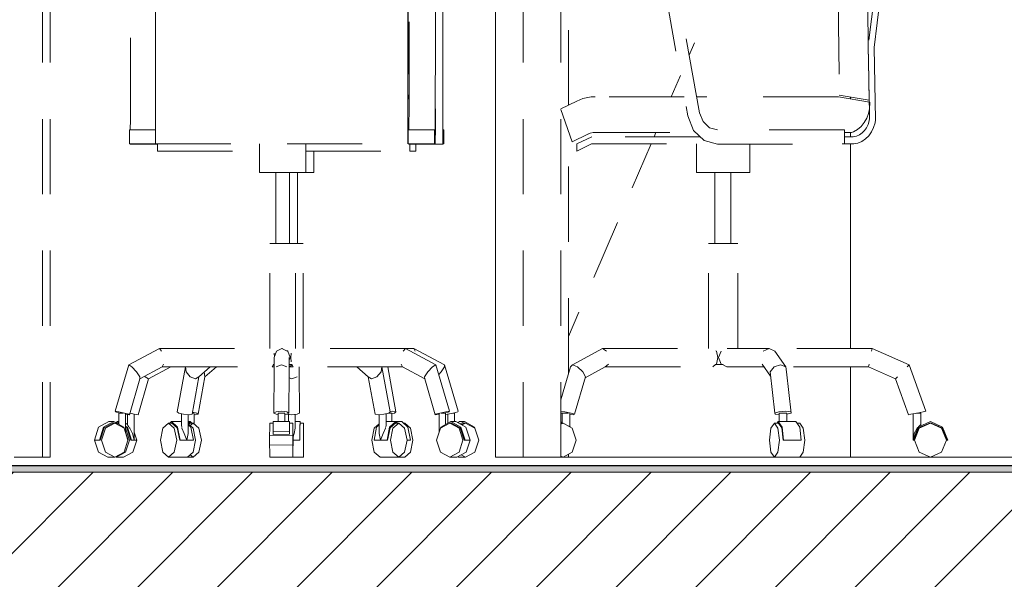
# Model space of a CAD drawing. Header units: millimetres. Extents: x 17009 to 157603, y -19950 to 21829.
# Tile 92 of 208: x 38880 to 40190, y 16668 to 17412. Entities that reach past the tile are written whole.
import ezdxf

# ---------------------------------------------------------------- set-up
doc = ezdxf.new("R2010")
doc.units = ezdxf.units.MM
doc.header["$MEASUREMENT"] = 0
doc.linetypes.add('! STR Pointille', pattern=[175, 100, -75])
for name, color, linetype in [('01-STR_Dalles.ARCHI', 7, 'Continuous'), ('01-STR_Poutres_Poteaux.ARCHI', 7, 'Continuous'), ('04-SOE_Cloisons .ARCHI', 7, 'Continuous'), ('04-SOE_Revetement de sol.ARCHI', 7, 'Continuous'), ('05-INF _ COTATIONS.ARCHI', 7, 'Continuous'), ('06-REP _ EQUIP MOBI _ hors marché.ARCHI', 7, 'Continuous'), ('Portes Archicad', 7, 'Continuous')]:
    doc.layers.add(name, color=color, linetype=linetype)
doc.styles.add('STYLE_GENERE_1', font='arial.ttf')
doc.dimstyles.new('STYLE_GENERE__1', dxfattribs={"dimtxt": 150, "dimasz": 114, "dimexe": 0.18, "dimexo": 400, "dimgap": 0, "dimtad": 1, "dimlfac": 0.001, "dimzin": 0, "dimdsep": 46, "dimtxsty": 'STYLE_GENERE_1', "dimblk": 'ARROWHEAD_2', "dimblk1": 'ARROWHEAD_2', "dimblk2": 'ARROWHEAD_2', "dimcen": 0.09, "dimclrd": 8, "dimclre": 8, "dimclrt": 8, "dimazin": 0, "dimtfac": 1, "dimtdec": 4, "dimtmove": 0, "dimatfit": 3, "dimfxl": 0, "dimtolj": 1, "dimtzin": 0, "dimarcsym": 0})

# ---------------------------------------------------------------- blocks, each defined once
blk = doc.blocks.new('Élément de coupe_78_1')
at = {"layer": '01-STR_Dalles.ARCHI', "linetype": 'Continuous', "lineweight": 0, "true_color": 0x000000}
h = blk.add_hatch(dxfattribs=at)
h.set_pattern_fill('Hachure_simple_0001', color=18, style=0, pattern_type=2)
h.set_pattern_definition([(45, (0, 0), (-53.03301, 53.03301), [])])
h.paths.add_polyline_path([(30243.7, 16590), (76016, 16590), (76016, 16810), (30243.7, 16810)])
at = {"layer": '01-STR_Dalles.ARCHI', "color": 7, "linetype": 'Continuous', "lineweight": 5, "flags": 128}
blk.add_lwpolyline([(46991.6, 16810), (41173, 16810), (30462.5, 16810), (30442.5, 16810), (30342.5, 16810)], dxfattribs=at)
blk = doc.blocks.new('Élément de coupe_388_1')
at = {"layer": 'Portes Archicad', "color": 7, "linetype": 'Continuous', "lineweight": 5}
for p, q in [((39513.3, 17555), (39513.3, 16830)), ((39771, 17365), (39778, 17381.5)), ((39747.1, 17309.4), (39759.4, 17338)), ((39985.7, 17306.6), (39985.7, 17309.3)), ((39724.4, 17256.3), (39726.8, 17262)), ((39985.7, 17256.3), (39985.7, 17262)), ((39695.3, 17188.5), (39720.3, 17246.8)), ((39985.7, 16974.9), (39985.7, 17246.8)), ((39644.1, 17069), (39675.6, 17142.5)), ((39610.5, 16990.5), (39624.4, 17023)), ((39985.7, 16830), (39985.7, 16950.3)), ((39513.3, 16830), (39550.3, 16830)), ((39884.5, 16830), (39610.5, 16830)), ((40973.3, 16830), (39918.2, 16830))]:
    blk.add_line(p, q, dxfattribs=at)
blk = doc.blocks.new('Élément de coupe_389_1')
at = {"layer": '04-SOE_Cloisons .ARCHI', "color": 7, "linetype": 'Continuous', "lineweight": 5}
blk.add_line((38815.4, 16819), (41075, 16819), dxfattribs=at)
blk = doc.blocks.new('Élément de coupe_564_1')
at = {"layer": '04-SOE_Revetement de sol.ARCHI', "linetype": 'Continuous', "lineweight": 0, "true_color": 0x3f3f3f}
blk.add_hatch(color=250, dxfattribs=at).paths.add_polyline_path([(30462.5, 16810), (41173, 16810), (41173, 16818.6), (30462.5, 16818.6)])
at = {"layer": '04-SOE_Revetement de sol.ARCHI', "color": 7, "linetype": 'Continuous', "lineweight": 5}
blk.add_line((41173, 16818.6), (30462.5, 16818.6), dxfattribs=at)
blk = doc.blocks.new('Élément de coupe_625_1')
at = {"layer": '06-REP _ EQUIP MOBI _ hors marché.ARCHI', "color": 252, "linetype": '! STR Pointille', "lineweight": 5}
for p, q in [((38910.3, 16830), (38910.3, 17555)), ((38920.5, 16830), (38920.5, 17555)), ((39550.3, 16830), (39550.3, 17555)), ((39600.3, 16830), (39600.3, 17555)), ((39610.5, 17298.4), (39610.5, 17555)), ((39610.5, 16941.8), (39610.5, 17263.3)), ((38872.7, 16830), (38885.1, 16830)), ((38885.1, 16830), (38897.7, 16830)), ((38897.7, 16830), (38906.9, 16830)), ((38906.9, 16830), (38910.3, 16830)), ((38910.3, 16830), (38917.1, 16830)), ((38917.1, 16830), (38920.5, 16830)), ((39550.3, 16830), (39553.6, 16830)), ((39553.6, 16830), (39562.7, 16830)), ((39562.7, 16830), (39575.1, 16830)), ((39575.1, 16830), (39587.7, 16830)), ((39587.7, 16830), (39596.9, 16830)), ((39596.9, 16830), (39600.3, 16830)), ((39603.2, 16830), (39607.1, 16830)), ((39607.1, 16830), (39610.5, 16830)), ((39610.5, 16830), (39610.5, 16834))]:
    blk.add_line(p, q, dxfattribs=at)
blk = doc.blocks.new('Élément de coupe_629_1')
at = {"layer": '06-REP _ EQUIP MOBI _ hors marché.ARCHI', "color": 252, "linetype": '! STR Pointille', "lineweight": 5}
for p, q in [((39443, 17468.7), (39443.2, 17284.1)), ((39443.3, 17288.1), (39443.1, 17472.6)), ((39397, 17311.9), (39398.2, 17311.9)), ((39443.3, 17276.5), (39443.3, 17288.1)), ((39443.2, 17284.1), (39443.2, 17264.8)), ((39443.4, 17268.4), (39443.3, 17276.5)), ((39443.2, 17264.8), (39443.3, 17251.4)), ((39443.4, 17265.6), (39443.4, 17268.4)), ((39444.5, 17265.8), (39443.4, 17265.6)), ((39443.4, 17265.8), (39444.5, 17265.8)), ((39443.4, 17265.8), (39443.4, 17265.8)), ((39444.5, 17246.8), (39444.5, 17265.8)), ((39444.5, 17265.8), (39444.5, 17265.8)), ((39062.1, 17246.6), (39063.2, 17246.6)), ((39407.2, 17246.6), (39407.2, 17237.4)), ((39407.2, 17237.4), (39407.4, 17246.6)), ((39433, 17246.6), (39443.4, 17246.6)), ((39443.3, 17251.4), (39443.4, 17246.6)), ((39443.4, 17246.6), (39444.5, 17246.8)), ((39271.4, 17208.9), (39271.4, 17237.4)), ((39399.2, 17237.4), (39407.2, 17237.4)), ((39249.8, 17114.2), (39249.8, 17208.9)), ((39260.8, 17208.9), (39262.2, 17208.9)), ((39262.2, 17208.9), (39271.4, 17208.9)), ((39247, 17114.2), (39252.5, 17114.2)), ((39252.5, 17114.2), (39257.5, 17114.2)), ((39257.5, 16974.9), (39257.5, 17114.2)), ((39404.6, 16974.9), (39393.3, 16974.9)), ((39406.2, 16971.3), (39404.6, 16974.9)), ((39445.5, 16953.1), (39404.6, 16974.9)), ((39051.5, 16934.4), (39081.1, 16950.3)), ((39126.6, 16937.2), (39141.9, 16950.3)), ((39252.1, 16943.8), (39252, 16950.3)), ((39380.7, 16890.4), (39370, 16950.3)), ((39441, 16943.8), (39445.4, 16950.4)), ((39445.4, 16950.4), (39445.5, 16953.1)), ((39463.6, 16891.1), (39445.5, 16953.1)), ((39037.6, 16886.6), (39051.5, 16934.4)), ((39046.4, 16937.8), (39047.1, 16937.2)), ((39047.1, 16937.2), (39051.5, 16934.4)), ((39117.5, 16887.2), (39126.6, 16937.2)), ((39125.7, 16943.5), (39126.6, 16937.2)), ((39238.5, 16935.8), (39242, 16934.4)), ((39242, 16934.4), (39249.1, 16937.2)), ((39252.2, 16888.8), (39252.1, 16943.8)), ((39437.7, 16940.2), (39441, 16943.8)), ((39023.7, 16873.5), (39023.7, 16886.9)), ((39026.6, 16888.5), (39032.5, 16887.2)), ((39032.4, 16852.7), (39032.4, 16887.3)), ((39032.5, 16887.2), (39037.6, 16886.6)), ((39109.9, 16888.7), (39111.3, 16888.7)), ((39110.1, 16890.2), (39115.6, 16888.8)), ((39112.1, 16874.3), (39112.1, 16888.1)), ((39113.5, 16886.6), (39112.1, 16886.7)), ((39117.5, 16887.2), (39113.5, 16886.6)), ((39115.6, 16888.8), (39117.5, 16887.2)), ((39235.3, 16887.2), (39242.1, 16886.6)), ((39237.6, 16877.4), (39237.6, 16887)), ((39242.1, 16886.6), (39249.2, 16887.2)), ((39246.8, 16868.5), (39246.8, 16887)), ((39249.2, 16887.2), (39252.2, 16888.8)), ((39370.7, 16888.7), (39373.6, 16888.7)), ((39372.8, 16890.7), (39376.7, 16891.1)), ((39373.6, 16888.7), (39375.4, 16888.7)), ((39379, 16888.8), (39375.4, 16888)), ((39375.4, 16877.4), (39375.4, 16888.7)), ((39376.7, 16891.1), (39380.7, 16890.4)), ((39380.7, 16890.4), (39379, 16888.8)), ((39446.9, 16886.9), (39449.5, 16887.2)), ((39449.5, 16887.2), (39457.1, 16888.8)), ((39449.7, 16875.2), (39449.7, 16887.3)), ((39456.7, 16888.7), (39458.2, 16888.7)), ((39457.1, 16888.8), (39463, 16890.4)), ((39458.2, 16888.7), (39458.5, 16888.7)), ((39458.5, 16877.4), (39458.5, 16888.7)), ((39463, 16890.4), (39463.6, 16891.1)), ((39010.1, 16877.4), (39007.6, 16876)), ((39010.9, 16875.5), (39008.6, 16875.5)), ((39009.2, 16875.5), (39010.1, 16875.9)), ((39012.1, 16876.3), (39010.1, 16877.4)), ((39012.1, 16877.4), (39010.1, 16877.4)), ((39010.1, 16875.9), (39012.1, 16874.8)), ((39023.7, 16873.7), (39020.9, 16875.2)), ((39023.5, 16870.2), (39020.9, 16871.5)), ((39020.9, 16870.1), (39022.7, 16869.1)), ((39026.1, 16852.7), (39021, 16868.8)), ((39022.7, 16869.1), (39027.9, 16852.7)), ((39029, 16852.7), (39023.5, 16870.2)), ((39023.7, 16873.5), (39023.9, 16872.3)), ((39023.9, 16872.3), (39025.3, 16870.3)), ((39025.7, 16869.8), (39026.6, 16868.5)), ((39026.6, 16868.5), (39030.1, 16861.6)), ((39107.1, 16877.4), (39104.3, 16874.9)), ((39104.3, 16877.4), (39107.1, 16877.4)), ((39104.9, 16874.1), (39107.1, 16875.9)), ((39106.6, 16875.5), (39110.8, 16875.5)), ((39110.8, 16875.5), (39107, 16872.2)), ((39109.3, 16875.5), (39107.1, 16877.4)), ((39107.1, 16875.9), (39107.7, 16875.5)), ((39118.6, 16868.8), (39110.8, 16875.5)), ((39121.8, 16852.7), (39118.6, 16868.8)), ((39245.5, 16861.6), (39246.8, 16868.5)), ((39253.1, 16877.4), (39246.8, 16877.4)), ((39253, 16870.2), (39253.1, 16877.4)), ((39253.1, 16875.9), (39253, 16869.1)), ((39253, 16852.7), (39253, 16870.2)), ((39253.1, 16877.4), (39253.1, 16875.5)), ((39253.1, 16875.5), (39253.1, 16875.9)), ((39257.7, 16875.5), (39253.1, 16875.5)), ((39257.6, 16868.8), (39257.7, 16875.5)), ((39257.6, 16852.7), (39257.6, 16868.8)), ((39257.7, 16875.5), (39257.8, 16868.8)), ((39257.8, 16868.8), (39257.9, 16852.7)), ((39380.8, 16877.4), (39388.6, 16877.4)), ((39388.6, 16877.4), (39396.8, 16870.2)), ((39390.8, 16875.5), (39392.4, 16875.5)), ((39392.4, 16875.5), (39400, 16868.8)), ((39396.8, 16870.2), (39400.2, 16852.7)), ((39400, 16868.8), (39403.1, 16852.7)), ((39463, 16876), (39465.5, 16877.4)), ((39472, 16877.4), (39465.5, 16877.4)), ((39466.3, 16874.3), (39472, 16877.4)), ((39472, 16875.9), (39467.6, 16873.6)), ((39468.7, 16873), (39473.4, 16875.5)), ((39473.4, 16875.5), (39471.1, 16875.5)), ((39472, 16877.4), (39485.5, 16870.2)), ((39472.9, 16875.5), (39472, 16875.9)), ((39473.4, 16875.5), (39485.9, 16868.8)), ((39485.5, 16870.2), (39491.1, 16852.7)), ((39485.9, 16868.8), (39491, 16852.7)), ((39030.1, 16861.6), (39032.4, 16852.7)), ((39035.9, 16852.7), (39032.4, 16863.4)), ((39243.8, 16857.1), (39245.5, 16861.6)), ((39021, 16836.7), (39026.1, 16852.7)), ((39027.9, 16852.7), (39029, 16852.7)), ((39035.9, 16852.7), (39029, 16852.7)), ((39030.7, 16836.7), (39035.9, 16852.7)), ((39118.6, 16836.7), (39121.8, 16852.7)), ((39253, 16852.7), (39243.8, 16852.7)), ((39257.6, 16836.7), (39257.6, 16852.7)), ((39257.9, 16852.7), (39257.8, 16836.7)), ((39395.5, 16852.7), (39400.2, 16852.7)), ((39403.1, 16852.7), (39400, 16836.7)), ((39491, 16852.7), (39485.9, 16836.7)), ((39007.5, 16830.6), (39008.6, 16830)), ((39008.6, 16830), (39021, 16836.7)), ((39018.3, 16830), (39008.6, 16830)), ((39018.3, 16830), (39030.7, 16836.7)), ((39103.3, 16830), (39110.8, 16830)), ((39107, 16833.3), (39110.8, 16830)), ((39110.8, 16830), (39118.6, 16836.7)), ((39257.7, 16830), (39243.6, 16830)), ((39257.7, 16830), (39257.6, 16836.7)), ((39257.8, 16836.7), (39257.7, 16830)), ((39384.5, 16830), (39392.4, 16830)), ((39400, 16836.7), (39392.4, 16830)), ((39464.1, 16830), (39463.1, 16830.6)), ((39473.4, 16830), (39464.1, 16830)), ((39473.4, 16830), (39467.7, 16833.1)), ((39485.9, 16836.7), (39473.4, 16830))]:
    blk.add_line(p, q, dxfattribs=at)
blk = doc.blocks.new('Élément de coupe_630_1')
at = {"layer": '06-REP _ EQUIP MOBI _ hors marché.ARCHI', "color": 252, "linetype": '! STR Pointille', "lineweight": 5}
for p, q in [((39060.8, 17375.1), (39060.7, 17482.5)), ((39027.3, 17288.1), (39027.5, 17472.6)), ((39396.7, 17375.1), (39396.6, 17479.5)), ((39396.6, 17479.5), (39396.7, 17377.9)), ((39398.2, 17309.4), (39398.4, 17472.6)), ((39433.1, 17288.1), (39433.4, 17472.6)), ((39433.5, 17468.7), (39433.2, 17284.1)), ((39397, 17439.8), (39397, 17311.9)), ((39396.7, 17304.9), (39396.7, 17427.2)), ((39396.7, 17377.9), (39396.7, 17376.7)), ((39060.8, 17279.1), (39060.8, 17375.1)), ((39396.7, 17279.1), (39396.7, 17375.1)), ((39397, 17311.9), (39396.7, 17304.9)), ((39396.7, 17302.2), (39397, 17309.4)), ((39396.7, 17304.9), (39396.7, 17302.2)), ((39396.7, 17302.2), (39396.7, 17302.1)), ((39396.7, 17301.2), (39396.7, 17302.1)), ((39396.7, 17294.3), (39396.7, 17301.2)), ((39397, 17309.4), (39398.2, 17309.4)), ((39398.2, 17288.1), (39398.2, 17309.4)), ((39027.3, 17276.5), (39027.3, 17288.1)), ((39396.7, 17294.3), (39396.7, 17293.5)), ((39396.7, 17287.5), (39396.7, 17294.3)), ((39396.7, 17293.5), (39396.7, 17280.5)), ((39396.7, 17281.1), (39396.7, 17287.5)), ((39398.1, 17276.5), (39398.2, 17288.1)), ((39433.1, 17276.5), (39433.1, 17288.1)), ((39027.2, 17268.4), (39027.3, 17276.5)), ((39060.8, 17274.9), (39060.8, 17279.1)), ((39060.8, 17268.7), (39060.8, 17274.9)), ((39396.7, 17275.3), (39396.7, 17281.1)), ((39396.7, 17280.5), (39396.7, 17277.4)), ((39396.7, 17274.9), (39396.7, 17279.1)), ((39396.7, 17277.4), (39396.7, 17272.7)), ((39396.8, 17270.2), (39396.7, 17275.3)), ((39396.7, 17268.7), (39396.7, 17274.9)), ((39396.7, 17272.7), (39396.7, 17268.4)), ((39398.1, 17268.4), (39398.1, 17276.5)), ((39433.1, 17268.4), (39433.1, 17276.5)), ((39433.2, 17284.1), (39433.2, 17264.8)), ((39026.1, 17246.8), (39026.1, 17265.8)), ((39026.1, 17265.8), (39060.8, 17265.8)), ((39027.2, 17265.8), (39027.2, 17268.4)), ((39060.8, 17262.9), (39060.8, 17268.7)), ((39060.9, 17257.8), (39060.8, 17262.9)), ((39396.7, 17262.9), (39396.7, 17268.7)), ((39396.7, 17268.4), (39396.7, 17264.6)), ((39396.7, 17264.6), (39396.8, 17261.4)), ((39396.7, 17257.8), (39396.7, 17262.9)), ((39396.8, 17266.1), (39396.8, 17270.2)), ((39396.8, 17263), (39396.8, 17266.1)), ((39396.9, 17262), (39396.8, 17263)), ((39396.8, 17261.4), (39396.8, 17258.9)), ((39396.9, 17262), (39396.9, 17265.8)), ((39396.9, 17265.8), (39431.9, 17265.8)), ((39396.9, 17256.3), (39396.9, 17262)), ((39398, 17265.8), (39398.1, 17268.4)), ((39431.9, 17265.8), (39433, 17265.6)), ((39431.9, 17246.8), (39431.9, 17265.8)), ((39433, 17265.6), (39433.1, 17268.4)), ((39433.2, 17264.8), (39433.1, 17251.4)), ((39027.2, 17246.6), (39026.1, 17246.8)), ((39026.1, 17246.8), (39061.1, 17246.8)), ((39027.2, 17246.6), (39062.1, 17246.6)), ((39060.9, 17253.6), (39060.9, 17257.8)), ((39060.9, 17250.3), (39060.9, 17253.6)), ((39060.9, 17248), (39060.9, 17250.3)), ((39061, 17246.8), (39060.9, 17248)), ((39061, 17246.8), (39396.8, 17246.8)), ((39062.1, 17246.6), (39061.1, 17246.8)), ((39062.2, 17246.8), (39062.1, 17246.6)), ((39063.3, 17237.4), (39063.2, 17246.8)), ((39199.2, 17208.9), (39199.2, 17246.8)), ((39260.8, 17208.9), (39260.8, 17246.8)), ((39396.7, 17253.6), (39396.7, 17257.8)), ((39396.8, 17250.3), (39396.7, 17253.6)), ((39396.8, 17258.9), (39396.8, 17257.2)), ((39396.8, 17257.2), (39396.8, 17256.3)), ((39396.8, 17248), (39396.8, 17250.3)), ((39396.8, 17246.8), (39396.8, 17248)), ((39396.9, 17246.8), (39396.9, 17256.3)), ((39398, 17246.6), (39396.9, 17246.8)), ((39396.9, 17246.8), (39431.9, 17246.8)), ((39398, 17246.6), (39433, 17246.6)), ((39399.2, 17237.4), (39399.1, 17246.6)), ((39399.2, 17246.6), (39399.2, 17237.4)), ((39433, 17246.6), (39431.9, 17246.8)), ((39433.1, 17251.4), (39433, 17246.6)), ((39063.3, 17237.4), (39199.2, 17237.4)), ((39260.8, 17237.4), (39399.2, 17237.4)), ((39208.1, 17208.9), (39199.2, 17208.9)), ((39229.8, 17208.9), (39208.1, 17208.9)), ((39220.8, 17114.2), (39220.8, 17208.9)), ((39251.6, 17208.9), (39229.8, 17208.9)), ((39239.3, 17114.2), (39239.3, 17208.9)), ((39260.8, 17208.9), (39251.6, 17208.9)), ((39218, 17114.2), (39213.1, 17114.2)), ((39213.1, 16974.9), (39213.1, 17114.2)), ((39229.9, 17114.2), (39218, 17114.2)), ((39241.9, 17114.2), (39229.9, 17114.2)), ((39247, 17114.2), (39241.9, 17114.2)), ((39247, 16974.9), (39247, 17114.2)), ((39025.1, 16953.1), (39066, 16974.9)), ((39068.7, 16971.3), (39066, 16974.9)), ((39066, 16974.9), (39215.1, 16974.9)), ((39221.7, 16971.3), (39218.8, 16962.6)), ((39228.8, 16974.9), (39221.7, 16971.3)), ((39235.8, 16971.3), (39228.8, 16974.9)), ((39228.8, 16974.9), (39229.9, 16974.9)), ((39237, 16971.3), (39235.5, 16972.1)), ((39239.9, 16962.6), (39237, 16971.3)), ((39393.3, 16974.9), (39244.9, 16974.9)), ((39393.3, 16974.9), (39390.5, 16971.3)), ((39433.9, 16953.1), (39393.3, 16974.9)), ((39219, 16963.4), (39218.5, 16968.3)), ((39218.5, 16943.8), (39218.8, 16962.6)), ((39218.5, 16956.9), (39218.7, 16958.7)), ((39238.5, 16943.8), (39238.8, 16962.6)), ((39238.7, 16959.1), (39239.9, 16962.6)), ((39241.3, 16968.3), (39240.7, 16962.6)), ((39240.7, 16962.6), (39241.3, 16956.9)), ((39007, 16891.1), (39025.1, 16953.1)), ((39029.4, 16950.4), (39025.1, 16953.1)), ((39035.6, 16943.8), (39029.4, 16950.4)), ((39040, 16934.4), (39069.8, 16950.3)), ((39069.8, 16950.3), (39071.3, 16953.9)), ((39069.8, 16950.3), (39216.1, 16950.3)), ((39089.8, 16890.4), (39100.6, 16950.3)), ((39101.4, 16943.8), (39100.6, 16950.3)), ((39118.5, 16937.2), (39133.5, 16950.3)), ((39216.1, 16950.3), (39217.8, 16953.2)), ((39216.1, 16950.3), (39218.6, 16950.3)), ((39218, 16953.2), (39217.2, 16953.2)), ((39218.6, 16952.1), (39217.6, 16952.8)), ((39218.6, 16953.2), (39218, 16953.2)), ((39228.4, 16953.1), (39221.4, 16950.4)), ((39235.5, 16950.4), (39228.4, 16953.1)), ((39241.9, 16953.2), (39238.6, 16953.2)), ((39242.4, 16952.7), (39238.7, 16950.3)), ((39243.9, 16950.3), (39238.7, 16950.3)), ((39242.7, 16953.2), (39241.9, 16953.2)), ((39242.1, 16953.2), (39243.9, 16950.3)), ((39389.5, 16950.3), (39243.9, 16950.3)), ((39344, 16937.2), (39328.7, 16950.3)), ((39362, 16950.3), (39361, 16943.8)), ((39372.9, 16890.4), (39362, 16950.3)), ((39387.8, 16953.9), (39389.5, 16950.3)), ((39419.1, 16934.4), (39389.5, 16950.3)), ((39429.5, 16950.4), (39423.4, 16943.8)), ((39433.9, 16953.1), (39429.5, 16950.4)), ((39452, 16891.1), (39433.9, 16953.1)), ((39026, 16886.6), (39040, 16934.4)), ((39040, 16937.2), (39035.6, 16943.8)), ((39040, 16934.4), (39040, 16937.2)), ((39107, 16937.2), (39101.4, 16943.8)), ((39114.1, 16934.4), (39107, 16937.2)), ((39109.6, 16887.2), (39118.5, 16937.2)), ((39118.5, 16937.2), (39114.1, 16934.4)), ((39218.4, 16888.8), (39218.5, 16943.8)), ((39238.4, 16888.8), (39238.5, 16943.8)), ((39348.3, 16934.4), (39344, 16937.2)), ((39353.1, 16887.2), (39344, 16937.2)), ((39355.4, 16937.2), (39348.3, 16934.4)), ((39361, 16943.8), (39355.4, 16937.2)), ((39423.4, 16943.8), (39419, 16937.2)), ((39419, 16937.2), (39419.1, 16934.4)), ((39433, 16886.6), (39419.1, 16934.4)), ((39011.9, 16890.4), (39007, 16891.1)), ((39007, 16891.1), (39007.6, 16890.4)), ((39007.6, 16890.4), (39013.5, 16888.8)), ((39019.5, 16888.8), (39011.9, 16890.4)), ((39014.4, 16888.7), (39012.1, 16888.7)), ((39012.1, 16873.6), (39012.1, 16888.7)), ((39013.5, 16888.8), (39013.9, 16888.7)), ((39017.9, 16888.7), (39014.4, 16888.7)), ((39025.4, 16887.2), (39019.5, 16888.8)), ((39020.9, 16862.9), (39020.9, 16887.8)), ((39020.9, 16887.3), (39021.1, 16887.2)), ((39021.1, 16887.2), (39026, 16886.6)), ((39026, 16886.6), (39025.4, 16887.2)), ((39091.6, 16888.8), (39089.8, 16890.4)), ((39098.1, 16887.2), (39091.6, 16888.8)), ((39095.2, 16872.3), (39095.2, 16888)), ((39105.5, 16886.6), (39098.1, 16887.2)), ((39104.3, 16861.6), (39104.3, 16886.7)), ((39109.6, 16887.2), (39105.5, 16886.6)), ((39221.2, 16890.4), (39218.4, 16888.8)), ((39218.4, 16888.8), (39221.3, 16887.2)), ((39228.3, 16891.1), (39221.2, 16890.4)), ((39221.3, 16887.2), (39223.8, 16887)), ((39225.1, 16888.7), (39223.8, 16888.7)), ((39223.8, 16877.4), (39223.8, 16888.7)), ((39228.3, 16888.7), (39225.1, 16888.7)), ((39235.4, 16890.4), (39228.3, 16891.1)), ((39231.6, 16888.7), (39228.3, 16888.7)), ((39233, 16888.7), (39231.6, 16888.7)), ((39233, 16877.4), (39233, 16888.7)), ((39233, 16887), (39235.5, 16887.2)), ((39238.4, 16888.8), (39235.4, 16890.4)), ((39235.5, 16887.2), (39238.4, 16888.8)), ((39357.1, 16886.6), (39353.1, 16887.2)), ((39364.5, 16887.2), (39357.1, 16886.6)), ((39358.4, 16861.6), (39358.4, 16886.7)), ((39371.1, 16888.8), (39364.5, 16887.2)), ((39367.6, 16872.3), (39367.6, 16888)), ((39372.9, 16890.4), (39371.1, 16888.8)), ((39433.6, 16887.2), (39433, 16886.6)), ((39433, 16886.6), (39438, 16887.2)), ((39439.4, 16888.8), (39433.6, 16887.2)), ((39438.1, 16863.4), (39438.1, 16887.8)), ((39447, 16890.4), (39439.4, 16888.8)), ((39444.6, 16888.7), (39441.1, 16888.7)), ((39446.9, 16888.7), (39444.6, 16888.7)), ((39445.2, 16888.7), (39445.7, 16888.8)), ((39445.7, 16888.8), (39451.5, 16890.4)), ((39446.9, 16873.7), (39446.9, 16888.7)), ((39452, 16891.1), (39447, 16890.4)), ((39451.5, 16890.4), (39452, 16891.1)), ((38985.1, 16870.2), (38979.5, 16852.7)), ((38998.6, 16877.4), (38985.1, 16870.2)), ((38991.6, 16870.2), (38986, 16852.7)), ((38987.1, 16852.7), (38992.4, 16869.1)), ((38994, 16868.8), (38988.9, 16852.7)), ((39005.1, 16877.4), (38991.6, 16870.2)), ((38992.4, 16869.1), (39005.1, 16875.9)), ((39006.5, 16875.5), (38994, 16868.8)), ((39005.1, 16877.4), (38998.6, 16877.4)), ((39006.5, 16875.5), (39004.2, 16875.5)), ((39018.6, 16870.2), (39005.1, 16877.4)), ((39005.1, 16875.9), (39006, 16875.5)), ((39018.9, 16868.8), (39006.5, 16875.5)), ((39024.2, 16852.7), (39018.6, 16870.2)), ((39024.1, 16852.7), (39018.9, 16868.8)), ((39070.6, 16868.8), (39067.5, 16852.7)), ((39078.2, 16875.5), (39070.6, 16868.8)), ((39085.8, 16868.8), (39078.2, 16875.5)), ((39078.2, 16875.5), (39082.5, 16875.5)), ((39082, 16877.4), (39079.8, 16875.5)), ((39081.5, 16875.5), (39082, 16875.9)), ((39090.2, 16870.2), (39082, 16877.4)), ((39082, 16877.4), (39095.2, 16877.4)), ((39082, 16875.9), (39089.8, 16869.1)), ((39089, 16852.7), (39085.8, 16868.8)), ((39089.8, 16869.1), (39093, 16852.7)), ((39093.6, 16852.7), (39090.2, 16870.2)), ((39095.6, 16870.3), (39095.2, 16872.3)), ((39096, 16868.5), (39095.7, 16869.8)), ((39099, 16861.6), (39096, 16868.5)), ((39110.9, 16868.8), (39104.3, 16874.6)), ((39107.8, 16870.2), (39104.3, 16873.2)), ((39111.2, 16852.7), (39107.8, 16870.2)), ((39114, 16852.7), (39110.9, 16868.8)), ((39212.8, 16868.8), (39212.7, 16859.1)), ((39212.9, 16875.5), (39212.8, 16868.8)), ((39217.5, 16875.5), (39212.9, 16875.5)), ((39217.5, 16877.4), (39217.4, 16870.2)), ((39217.4, 16870.2), (39217.4, 16863.8)), ((39239, 16877.4), (39217.5, 16877.4)), ((39239, 16877.4), (39238.9, 16870.2)), ((39238.9, 16869.1), (39239, 16875.9)), ((39238.9, 16870.2), (39238.9, 16864.1)), ((39239.1, 16875.5), (39239, 16877.4)), ((39239, 16875.9), (39239, 16875.5)), ((39243.6, 16875.5), (39239, 16875.5)), ((39243.6, 16868.8), (39243.5, 16859.6)), ((39243.7, 16868.8), (39243.6, 16875.5)), ((39243.6, 16875.5), (39243.6, 16868.8)), ((39243.8, 16852.7), (39243.7, 16868.8)), ((39348.8, 16852.7), (39352, 16868.8)), ((39351.6, 16852.7), (39355.1, 16870.2)), ((39352, 16868.8), (39358.4, 16874.3)), ((39355.1, 16870.2), (39358.4, 16873)), ((39366.7, 16868.5), (39363.7, 16861.6)), ((39367, 16869.8), (39366.7, 16868.5)), ((39367.6, 16872.3), (39367.1, 16870.3)), ((39367.6, 16877.4), (39380.8, 16877.4)), ((39368.9, 16852.7), (39372.4, 16870.2)), ((39372.9, 16869.1), (39369.6, 16852.7)), ((39372.4, 16870.2), (39380.8, 16877.4)), ((39380.8, 16875.9), (39372.9, 16869.1)), ((39373.6, 16852.7), (39376.8, 16868.8)), ((39376.8, 16868.8), (39384.5, 16875.5)), ((39380.3, 16875.5), (39384.5, 16875.5)), ((39380.8, 16877.4), (39383, 16875.5)), ((39381.4, 16875.5), (39380.8, 16875.9)), ((39384.5, 16875.5), (39392.3, 16868.8)), ((39392.3, 16868.8), (39395.5, 16852.7)), ((39434.7, 16852.7), (39439.9, 16868.8)), ((39439.9, 16868.8), (39452.3, 16875.5)), ((39439.9, 16868.8), (39440.3, 16870.2)), ((39440.3, 16870.2), (39453.7, 16877.4)), ((39452.3, 16875.5), (39464.7, 16868.8)), ((39454.6, 16875.5), (39452.3, 16875.5)), ((39453.7, 16875.9), (39452.8, 16875.5)), ((39453.7, 16877.4), (39467.2, 16870.2)), ((39460.5, 16877.4), (39453.7, 16877.4)), ((39466.4, 16869.1), (39453.7, 16875.9)), ((39460.5, 16877.4), (39474, 16870.2)), ((39464.7, 16868.8), (39469.8, 16852.7)), ((39471.6, 16852.7), (39466.4, 16869.1)), ((39467.2, 16870.2), (39472.7, 16852.7)), ((39474, 16870.2), (39479.5, 16852.7)), ((39102.4, 16852.7), (39099, 16861.6)), ((39104.3, 16861.6), (39102.4, 16852.7)), ((39243.5, 16859.6), (39212.7, 16859.1)), ((39212.7, 16859.1), (39212.7, 16846.4)), ((39238.9, 16864.1), (39217.4, 16863.8)), ((39217.4, 16863.8), (39217.4, 16860.3)), ((39238.9, 16860.7), (39217.4, 16860.3)), ((39238.9, 16864.1), (39238.9, 16860.7)), ((39243.5, 16859.6), (39243.5, 16845.9)), ((39360.3, 16852.7), (39358.4, 16861.6)), ((39363.7, 16861.6), (39360.3, 16852.7)), ((38986, 16852.7), (38979.5, 16852.7)), ((38979.6, 16852.7), (38984.7, 16836.7)), ((38986, 16852.7), (38987.1, 16852.7)), ((38988.9, 16852.7), (38994, 16836.7)), ((39018.9, 16836.7), (39024.1, 16852.7)), ((39067.5, 16852.7), (39070.6, 16836.7)), ((39085.8, 16836.7), (39089, 16852.7)), ((39093, 16852.7), (39093.6, 16852.7)), ((39093.6, 16852.7), (39111.2, 16852.7)), ((39110.9, 16836.7), (39114, 16852.7)), ((39212.7, 16846.4), (39212.8, 16836.7)), ((39212.7, 16846.4), (39243.5, 16845.9)), ((39243.5, 16845.9), (39243.6, 16836.7)), ((39243.7, 16836.7), (39243.8, 16852.7)), ((39352, 16836.7), (39348.8, 16852.7)), ((39351.6, 16852.7), (39368.9, 16852.7)), ((39369.6, 16852.7), (39368.9, 16852.7)), ((39376.8, 16836.7), (39373.6, 16852.7)), ((39395.5, 16852.7), (39392.3, 16836.7)), ((39439.9, 16836.7), (39434.7, 16852.7)), ((39469.8, 16852.7), (39464.7, 16836.7)), ((39472.7, 16852.7), (39471.6, 16852.7)), ((39479.5, 16852.7), (39472.7, 16852.7)), ((39479.5, 16852.7), (39474.4, 16836.7)), ((38984.7, 16836.7), (38997.2, 16830)), ((38994, 16836.7), (39006.5, 16830)), ((39006.5, 16830), (38997.2, 16830)), ((39006.5, 16830), (39018.9, 16836.7)), ((39070.6, 16836.7), (39078.2, 16830)), ((39078.2, 16830), (39085.8, 16836.7)), ((39078.2, 16830), (39103.3, 16830)), ((39103.3, 16830), (39110.9, 16836.7)), ((39212.8, 16836.7), (39212.9, 16830)), ((39243.6, 16830), (39212.9, 16830)), ((39243.6, 16836.7), (39243.6, 16830)), ((39243.6, 16830), (39243.7, 16836.7)), ((39359.8, 16830), (39352, 16836.7)), ((39359.8, 16830), (39384.5, 16830)), ((39384.5, 16830), (39376.8, 16836.7)), ((39392.3, 16836.7), (39384.5, 16830)), ((39452.3, 16830), (39439.9, 16836.7)), ((39464.7, 16836.7), (39452.3, 16830)), ((39462, 16830), (39452.3, 16830)), ((39474.4, 16836.7), (39462, 16830))]:
    blk.add_line(p, q, dxfattribs=at)
blk = doc.blocks.new('Élément de coupe_1120_1')
at = {"layer": '01-STR_Poutres_Poteaux.ARCHI', "color": 7, "linetype": 'Continuous', "lineweight": 5}
blk.add_line((39700.3, 16818.6), (39700.3, 16819), dxfattribs=at)
blk = doc.blocks.new('Élément de coupe_1148_1')
at = {"layer": '06-REP _ EQUIP MOBI _ hors marché.ARCHI', "color": 252, "linetype": '! STR Pointille', "lineweight": 5}
for p, q in [((40022.6, 17484.1), (40009.5, 17377.9)), ((40017.3, 17375.1), (40030.5, 17482.5)), ((39735.7, 17468.7), (39769.1, 17284.1)), ((39784.9, 17288.1), (39751.5, 17472.6)), ((39969.2, 17439.8), (39970.9, 17311.9)), ((40009.5, 17377.9), (40008.7, 17427.2)), ((40009.5, 17377.9), (40009.3, 17376.7)), ((40010.2, 17333.2), (40009.5, 17377.9)), ((40009.3, 17376.7), (40010.2, 17333.2)), ((40019.2, 17279.1), (40017.3, 17375.1)), ((40010.2, 17333.2), (40010.8, 17302.2)), ((40010.6, 17304.9), (40010.2, 17333.2)), ((39970.9, 17311.9), (40010.6, 17304.9)), ((39621.5, 17303.7), (39600.3, 17293.5)), ((39629.3, 17307.1), (39621.5, 17303.7)), ((39640.4, 17309.4), (39629.3, 17307.1)), ((39646, 17309.4), (39640.4, 17309.4)), ((39764.6, 17309.4), (39646, 17309.4)), ((39969.6, 17309.4), (39781.1, 17309.4)), ((40010.9, 17302.2), (39969.6, 17309.4)), ((40010.8, 17302.2), (40011, 17293.5)), ((40011.3, 17302.1), (40010.9, 17302.2)), ((40011.1, 17294.3), (40011.5, 17301.2)), ((40011.5, 17301.2), (40011.3, 17302.1)), ((39600.3, 17292.8), (39615.2, 17249.7)), ((39789.5, 17276.5), (39784.9, 17288.1)), ((40007.4, 17281.1), (40009.7, 17287.5)), ((40009.7, 17287.5), (40011, 17293.5)), ((40011, 17293.5), (40011.1, 17294.3)), ((40011, 17293.5), (40011.2, 17280.5)), ((39769.1, 17284.1), (39776.8, 17264.8)), ((39798, 17268.4), (39789.5, 17276.5)), ((40000, 17270.2), (40004.1, 17275.3)), ((40004.1, 17275.3), (40007.4, 17281.1)), ((40009.3, 17272.7), (40007.2, 17268.4)), ((40010.8, 17277.4), (40009.3, 17272.7)), ((40011.2, 17280.5), (40010.8, 17277.4)), ((40016.6, 17268.7), (40018.6, 17274.9)), ((40018.6, 17274.9), (40019.2, 17279.1)), ((39615.2, 17249.7), (39636.3, 17259.9)), ((39636.3, 17259.9), (39639.2, 17261.1)), ((39636.3, 17259.9), (39636.3, 17259.9)), ((39639.2, 17261.1), (39643.4, 17262)), ((39639.2, 17261.1), (39639.2, 17261.1)), ((39643.4, 17262), (39643.4, 17262)), ((39643.4, 17262), (39645.5, 17262)), ((39645.5, 17262), (39779.8, 17262)), ((39776.8, 17264.8), (39790.9, 17251.4)), ((39798, 17268.4), (39798, 17268.4)), ((39808.6, 17265.6), (39798, 17268.4)), ((39977.4, 17265.8), (39808.6, 17265.6)), ((39808.6, 17265.6), (39808.6, 17265.6)), ((39977.7, 17265.8), (39977.4, 17265.8)), ((39977.7, 17246.8), (39977.7, 17265.8)), ((39977.7, 17262), (39987.1, 17262)), ((39987.1, 17262), (39989.9, 17263)), ((39989.9, 17263), (39995.3, 17266.1)), ((39989.9, 17263), (39989.9, 17263)), ((39995.3, 17266.1), (40000, 17270.2)), ((39995.3, 17266.1), (39995.3, 17266.1)), ((40001.2, 17261.4), (39997.6, 17258.9)), ((40000, 17270.2), (40000, 17270.2)), ((40004.5, 17264.6), (40001.2, 17261.4)), ((40007.2, 17268.4), (40004.5, 17264.6)), ((40010.2, 17257.8), (40013.8, 17262.9)), ((40013.8, 17262.9), (40016.6, 17268.7)), ((39641.3, 17256.3), (39621.7, 17246.8)), ((39621.7, 17246.8), (39621.7, 17237.4)), ((39621.7, 17237.4), (39641, 17246.8)), ((39641, 17246.8), (39641, 17246.8)), ((39641, 17246.8), (39807.8, 17246.8)), ((39785.8, 17256.3), (39641.3, 17256.3)), ((39780.6, 17208.9), (39780.6, 17246.8)), ((39790.9, 17251.4), (39808.6, 17246.6)), ((39808.6, 17246.6), (39977.7, 17246.8)), ((39851.6, 17208.9), (39851.6, 17246.7)), ((39974.8, 17246.8), (39987.3, 17246.8)), ((39987.3, 17256.3), (39977.7, 17256.3)), ((39989.4, 17256.3), (39987.3, 17256.3)), ((39987.3, 17246.8), (39990.1, 17246.8)), ((39993.6, 17257.2), (39989.4, 17256.3)), ((39990.1, 17246.8), (39995.7, 17248)), ((39997.6, 17258.9), (39993.6, 17257.2)), ((39995.7, 17248), (40001, 17250.3)), ((39995.7, 17248), (39995.7, 17248)), ((40001, 17250.3), (40005.9, 17253.6)), ((40001, 17250.3), (40001, 17250.3)), ((40005.9, 17253.6), (40010.2, 17257.8)), ((40005.9, 17253.6), (40005.9, 17253.6)), ((40010.2, 17257.8), (40010.2, 17257.8)), ((39780.6, 17208.9), (39791, 17208.9)), ((39791, 17208.9), (39816.1, 17208.9)), ((39805.4, 17114.2), (39805.4, 17208.9)), ((39816.1, 17208.9), (39841.2, 17208.9)), ((39826.7, 17114.2), (39826.7, 17208.9)), ((39841.2, 17208.9), (39851.6, 17208.9)), ((39796.6, 17114.2), (39802.3, 17114.2)), ((39796.6, 16974.9), (39796.6, 17114.2)), ((39802.3, 17114.2), (39816.1, 17114.2)), ((39816.1, 17114.2), (39829.9, 17114.2)), ((39829.9, 17114.2), (39835.6, 17114.2)), ((39835.6, 16974.9), (39835.6, 17114.2)), ((39615.6, 16953.1), (39655.6, 16974.9)), ((39655.6, 16974.9), (39660.9, 16971.3)), ((39655.6, 16974.9), (39801.1, 16974.9)), ((39806.6, 16971.8), (39807.2, 16971.3)), ((39807.2, 16971.3), (39809.2, 16962.6)), ((39810.3, 16962.6), (39813.5, 16971.3)), ((39877.4, 16974.9), (39821.7, 16974.9)), ((39869.4, 16971.3), (39877.4, 16974.9)), ((39877.4, 16974.9), (39884.9, 16971.3)), ((40014.5, 16974.9), (39877.4, 16974.9)), ((39899.6, 16950.4), (39884.9, 16971.3)), ((40013.8, 16971.3), (40014.5, 16974.9)), ((40063.9, 16953.1), (40014.5, 16974.9)), ((39809.2, 16962.6), (39807.2, 16953.9)), ((39813.5, 16953.9), (39810.3, 16962.6)), ((39600.3, 16906.2), (39612.9, 16950.4)), ((39612.9, 16950.4), (39615.6, 16953.1)), ((39615.6, 16953.1), (39622.5, 16950.4)), ((39622.5, 16950.4), (39629.7, 16943.8)), ((39632.4, 16935.6), (39659.3, 16950.3)), ((39663.5, 16953.9), (39659.3, 16950.3)), ((39659.3, 16950.3), (39802.4, 16950.3)), ((39659.3, 16950.3), (39659.3, 16950.3)), ((39806.2, 16953.2), (39802.4, 16950.3)), ((39805.9, 16953.2), (39816.1, 16953.2)), ((39807.2, 16953.9), (39806.6, 16953.4)), ((39821.3, 16950.3), (39815.2, 16953.2)), ((39870.9, 16950.3), (39821.3, 16950.3)), ((39879.5, 16938), (39868.4, 16953.9)), ((39878.9, 16943.8), (39884.1, 16950.4)), ((39884.1, 16950.4), (39892.7, 16953.1)), ((39892.7, 16953.1), (39899.6, 16950.4)), ((39899.6, 16950.4), (39900.8, 16943.8)), ((40009.9, 16950.3), (39899.6, 16950.3)), ((40009.9, 16950.3), (40010.6, 16953.9)), ((40045.8, 16934.4), (40009.9, 16950.3)), ((40061.2, 16950.4), (40063.9, 16953.1)), ((40085.9, 16891.1), (40063.9, 16953.1)), ((39618.6, 16887.2), (39632.9, 16937.2)), ((39629.7, 16943.8), (39632.9, 16937.2)), ((39632.4, 16935.6), (39632.4, 16935.6)), ((39884.9, 16888.8), (39878.9, 16943.8)), ((39906.8, 16888.8), (39900.8, 16943.8)), ((40045.8, 16934.4), (40048.5, 16937.2)), ((40062.8, 16886.6), (40045.8, 16934.4)), ((39600.3, 16890.9), (39605.4, 16890.4)), ((39601.9, 16888.5), (39600.4, 16888.8)), ((39601.9, 16888.7), (39602.8, 16888.7)), ((39601.9, 16876.4), (39601.9, 16888.7)), ((39602.8, 16888.7), (39606.3, 16888.7)), ((39605.4, 16890.4), (39613.9, 16888.8)), ((39606.3, 16888.7), (39610.3, 16888.7)), ((39612.4, 16870.6), (39612.4, 16888.1)), ((39616.5, 16886.6), (39612.4, 16886.9)), ((39613.9, 16888.8), (39618.6, 16887.2)), ((39618.6, 16887.2), (39616.5, 16886.6)), ((39618.6, 16887.2), (39618.6, 16887.2)), ((39884.9, 16888.8), (39890.6, 16890.4)), ((39885.6, 16887.2), (39884.9, 16888.8)), ((39890.8, 16886.7), (39885.6, 16887.2)), ((39890.6, 16890.4), (39899.4, 16891.1)), ((39890.8, 16888.7), (39893.5, 16888.7)), ((39890.8, 16877.4), (39890.8, 16888.7)), ((39893.5, 16888.7), (39897.5, 16888.7)), ((39897.5, 16888.7), (39900.6, 16888.7)), ((39899.4, 16891.1), (39906.2, 16890.4)), ((39900.6, 16888.7), (39900.9, 16888.7)), ((39900.9, 16877.4), (39900.9, 16888.7)), ((39901.1, 16887.2), (39900.9, 16887.2)), ((39906.8, 16888.8), (39901.1, 16887.2)), ((39901.1, 16887.2), (39901.1, 16887.2)), ((39906.2, 16890.4), (39906.8, 16888.8)), ((39906.8, 16888.8), (39906.9, 16888.8)), ((40062.8, 16886.6), (40066.2, 16887.2)), ((40066.2, 16887.2), (40074.3, 16888.8)), ((40069, 16852.7), (40069, 16887.8)), ((40073.8, 16888.7), (40074.3, 16888.7)), ((40074.3, 16888.8), (40082.5, 16890.4)), ((40074.3, 16888.7), (40078.1, 16888.7)), ((40078.1, 16888.7), (40079.6, 16888.7)), ((40079.6, 16873.5), (40079.6, 16888.7)), ((40082.5, 16890.4), (40085.9, 16891.1)), ((39613.3, 16870.2), (39600.3, 16877.3)), ((39600.3, 16875.8), (39601, 16875.5)), ((39603.2, 16875.5), (39600.3, 16873.9)), ((39600.3, 16875.5), (39603.2, 16875.5)), ((39615.4, 16868.8), (39603.2, 16875.5)), ((39612.4, 16870.6), (39612.4, 16870.6)), ((39613.3, 16870.2), (39613.3, 16870.2)), ((39613.4, 16869.9), (39613.3, 16870.2)), ((39613.4, 16869.9), (39613.4, 16869.9)), ((39615.4, 16868.8), (39615.4, 16868.8)), ((39620.5, 16852.7), (39615.4, 16868.8)), ((39877.9, 16852.7), (39879.8, 16868.8)), ((39879.8, 16868.8), (39884.5, 16875.5)), ((39884.5, 16875.5), (39889.1, 16868.8)), ((39884.5, 16875.5), (39889.9, 16875.5)), ((39888.2, 16875.5), (39889.5, 16877.4)), ((39889.1, 16868.8), (39891.1, 16852.7)), ((39889.5, 16875.9), (39889.2, 16875.5)), ((39889.5, 16877.4), (39894.6, 16870.2)), ((39889.5, 16877.4), (39913.2, 16877.4)), ((39894.3, 16869.1), (39889.5, 16875.9)), ((39896.3, 16852.7), (39894.3, 16869.1)), ((39894.6, 16870.2), (39896.7, 16852.7)), ((39913.2, 16877.4), (39918.2, 16870.2)), ((39914.5, 16875.5), (39918.2, 16875.5)), ((39918.2, 16875.5), (39922.9, 16868.8)), ((39918.2, 16870.2), (39920.3, 16852.7)), ((39922.9, 16868.8), (39924.8, 16852.7)), ((40069, 16852.7), (40075.7, 16870.2)), ((40076.7, 16869.1), (40070.3, 16852.7)), ((40070.6, 16861.6), (40074.3, 16868.5)), ((40070.8, 16852.7), (40077, 16868.8)), ((40074.3, 16868.5), (40075.6, 16869.8)), ((40075.7, 16870.2), (40092.1, 16877.4)), ((40076.1, 16870.3), (40078.1, 16872.3)), ((40092.1, 16875.9), (40076.7, 16869.1)), ((40077, 16868.8), (40092.1, 16875.5)), ((40078.1, 16872.3), (40079.6, 16873.5)), ((40092.1, 16877.4), (40108.4, 16870.2)), ((40107.4, 16869.1), (40092.1, 16875.9)), ((40092.1, 16875.5), (40107.1, 16868.8)), ((40107.1, 16868.8), (40113.4, 16852.7)), ((40107.1, 16868.8), (40107.1, 16868.8)), ((40113.8, 16852.7), (40107.4, 16869.1)), ((40108.4, 16870.2), (40115.1, 16852.7)), ((40069, 16852.7), (40070.6, 16861.6)), ((39615.4, 16836.7), (39620.5, 16852.7)), ((39879.8, 16836.7), (39877.9, 16852.7)), ((39891.1, 16852.7), (39889.1, 16836.7)), ((39896.7, 16852.7), (39896.3, 16852.7)), ((39896.7, 16852.7), (39920.3, 16852.7)), ((39924.8, 16852.7), (39922.9, 16836.7)), ((40070.3, 16852.7), (40069, 16852.7)), ((40077, 16836.7), (40070.8, 16852.7)), ((40113.4, 16852.7), (40107.1, 16836.7)), ((40115.1, 16852.7), (40113.8, 16852.7)), ((39600.3, 16831.6), (39603.2, 16830)), ((39600.3, 16830), (39603.2, 16830)), ((39603.2, 16830), (39615.4, 16836.7)), ((39615.4, 16836.7), (39615.4, 16836.7)), ((39884.5, 16830), (39879.8, 16836.7)), ((39889.1, 16836.7), (39884.5, 16830)), ((39884.5, 16830), (39918.2, 16830)), ((39922.9, 16836.7), (39918.2, 16830)), ((40092.1, 16830), (40077, 16836.7)), ((40107.1, 16836.7), (40092.1, 16830)), ((40107.1, 16836.7), (40107.1, 16836.7))]:
    blk.add_line(p, q, dxfattribs=at)
blk = doc.blocks.new('Élément de coupe_1149_1')
at = {"layer": '06-REP _ EQUIP MOBI _ hors marché.ARCHI', "color": 252, "linetype": '! STR Pointille', "lineweight": 5}
for p, q in [((39636.3, 17259.9), (39636.4, 17259.9)), ((39636.4, 17259.9), (39636.4, 17259.9)), ((39639.2, 17261.1), (39639.3, 17261.1)), ((39639.2, 17261.1), (39639.2, 17261.1)), ((39643.4, 17262), (39643.4, 17262)), ((39643.4, 17262), (39643.4, 17262)), ((39989.9, 17263), (39990, 17263)), ((39990, 17263), (39990, 17263)), ((39995.3, 17266.1), (39995.3, 17266.1)), ((39995.3, 17266.1), (39995.3, 17266.1)), ((40000, 17270.2), (40000, 17270.2)), ((40000, 17270.2), (40000, 17270.2)), ((39641, 17246.8), (39641, 17246.8)), ((39641, 17246.8), (39641, 17246.8)), ((39995.7, 17248), (39995.7, 17248)), ((39995.7, 17248), (39995.7, 17248)), ((40001, 17250.3), (40001, 17250.3)), ((40001, 17250.3), (40001, 17250.3)), ((40005.9, 17253.6), (40005.9, 17253.6)), ((40005.9, 17253.6), (40005.9, 17253.6)), ((40010.2, 17257.8), (40010.2, 17257.8)), ((40010.2, 17257.8), (40010.2, 17257.8)), ((39659.3, 16950.3), (39659.3, 16950.3)), ((39659.3, 16950.3), (39659.3, 16950.3)), ((39806.2, 16953.2), (39806.2, 16953.2)), ((40063.9, 16953.1), (40063.9, 16953.1)), ((39618.6, 16887.2), (39618.6, 16887.2)), ((39618.6, 16887.2), (39618.6, 16887.2)), ((39901.1, 16887.2), (39901.1, 16887.2)), ((39901.1, 16887.2), (39901.1, 16887.2)), ((39906.9, 16888.8), (39906.9, 16888.8)), ((39906.9, 16888.8), (39906.9, 16888.8)), ((40085.9, 16891.1), (40085.9, 16891.1)), ((39613.3, 16870.2), (39613.3, 16870.2)), ((39613.3, 16870.2), (39613.3, 16870.2)), ((39615.4, 16868.8), (39615.4, 16868.8)), ((39615.4, 16868.8), (39615.4, 16868.8)), ((40079.6, 16873.5), (40079.6, 16873.5)), ((40092.1, 16875.9), (40092.1, 16875.9)), ((40107.1, 16868.8), (40107.1, 16868.8)), ((40107.1, 16868.8), (40107.1, 16868.8)), ((40108.4, 16870.2), (40108.4, 16870.2)), ((39615.4, 16836.7), (39615.4, 16836.7)), ((39615.4, 16836.7), (39615.4, 16836.7)), ((40107.1, 16836.7), (40107.1, 16836.7)), ((40107.1, 16836.7), (40107.1, 16836.7))]:
    blk.add_line(p, q, dxfattribs=at)
blk = doc.blocks.new('*D1241')
at = {"layer": '05-INF _ COTATIONS.ARCHI', "color": 8, "linetype": 'Continuous', "lineweight": 5}
for p, q in [((31634.6, 19710), (31634.6, 19783.3)), ((31709.6, 19666.7), (31559.6, 19753.3)), ((32034.6, 19710), (31522.1, 19710)), ((31634.6, 16818.6), (31634.6, 19710)), ((31559.6, 16861.9), (31709.6, 16775.3)), ((32034.6, 16818.6), (31522.1, 16818.6)), ((31634.6, 16745.2), (31634.6, 16818.6))]:
    blk.add_line(p, q, dxfattribs=at)
at = {"layer": '05-INF _ COTATIONS.ARCHI', "color": 8, "lineweight": 5, "insert": (31604.6, 18064.1), "char_height": 150, "attachment_point": 7, "rotation": 90, "style": 'STYLE_GENERE_1'}
blk.add_mtext('\\A1;{\\pql;\\fArial|b0|i0|c0|p0;\\W1.000000;2,89}', dxfattribs=at)
blk = doc.blocks.new('ARROWHEAD_2')
at = {"color": 0, "linetype": 'Continuous', "lineweight": 0}
for p, q in [((-0.378, -0.655), (0.378, 0.655)), ((0, 0), (-1, 0))]:
    blk.add_line(p, q, dxfattribs=at)
blk = doc.blocks.new('*D1242')
at = {"layer": '05-INF _ COTATIONS.ARCHI', "color": 8, "linetype": 'Continuous', "lineweight": 5}
for p, q in [((33119.8, 19430), (33119.8, 19503.3)), ((33194.8, 19386.7), (33044.8, 19473.3)), ((33519.8, 19430), (33007.3, 19430)), ((33119.8, 16818.6), (33119.8, 19430)), ((33044.8, 16861.9), (33194.8, 16775.3)), ((33232.3, 16818.6), (32719.8, 16818.6)), ((33119.8, 16745.2), (33119.8, 16818.6))]:
    blk.add_line(p, q, dxfattribs=at)
at = {"layer": '05-INF _ COTATIONS.ARCHI', "color": 8, "lineweight": 5, "insert": (33089.8, 17924.1), "char_height": 150, "attachment_point": 7, "rotation": 90, "style": 'STYLE_GENERE_1'}
blk.add_mtext('\\A1;{\\pql;\\fArial|b0|i0|c0|p0;\\W1.000000;2,61}', dxfattribs=at)

msp = doc.modelspace()

# ---------------------------------------------------------------- block references
at = {"layer": '01-STR_Dalles.ARCHI', "lineweight": 0}
msp.add_blockref('Élément de coupe_78_1', (0, 0), dxfattribs=at)
at = {"layer": '01-STR_Poutres_Poteaux.ARCHI', "lineweight": 0}
msp.add_blockref('Élément de coupe_1120_1', (0, 0), dxfattribs=at)
at = {"layer": '04-SOE_Cloisons .ARCHI', "lineweight": 0}
msp.add_blockref('Élément de coupe_389_1', (0, 0), dxfattribs=at)
at = {"layer": '04-SOE_Revetement de sol.ARCHI', "lineweight": 0}
msp.add_blockref('Élément de coupe_564_1', (0, 0), dxfattribs=at)
at = {"layer": '06-REP _ EQUIP MOBI _ hors marché.ARCHI', "lineweight": 0}
for name in ['Élément de coupe_630_1', 'Élément de coupe_629_1', 'Élément de coupe_1148_1', 'Élément de coupe_1149_1', 'Élément de coupe_625_1']:
    msp.add_blockref(name, (0, 0), dxfattribs=at)
at = {"layer": 'Portes Archicad', "lineweight": 0}
msp.add_blockref('Élément de coupe_388_1', (0, 0), dxfattribs=at)

# ---------------------------------------------------------------- dimensions: what is measured, and where the dimension line sits
at = {"layer": '05-INF _ COTATIONS.ARCHI', "color": 8, "linetype": 'Continuous', "lineweight": 5}
for base, p1, p2, picture, middle in [((31634.589, 19710), (31637.004, 16818.6), (53074.251, 19710), '*D1241', (31529.589, 18258.297)), ((33119.844, 19430), (33113.307, 16818.6), (53548.907, 19430), '*D1242', (33014.844, 18118.297))]:
    dim = msp.add_linear_dim(base=base, p1=p1, p2=p2, angle=90, dimstyle='STYLE_GENERE__1', dxfattribs=at)
    dim.commit()
    dim.dimension.update_dxf_attribs({"geometry": picture, "text_midpoint": middle, "dimtype": 160, "text_rotation": 90})

doc.saveas('drawing.dxf')
